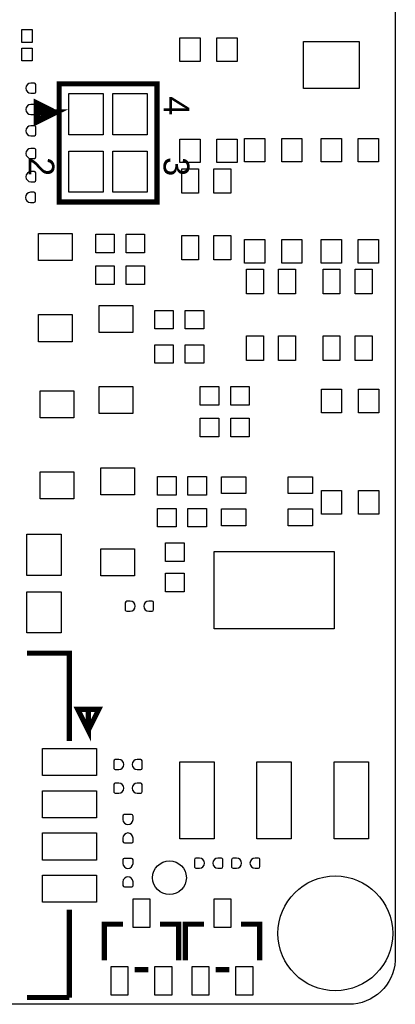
# Model space of a CAD drawing. Extents: x -29.3 to 28.3, y -19.5 to 30.
# Tile 3 of 4: x 17.2 to 28.3, y -19.5 to 9.7. Entities that reach past the tile are written whole.
import ezdxf

# ---------------------------------------------------------------- set-up
doc = ezdxf.new("R2010")
doc.units = 0
for name, color, linetype in [('BG_OUTLINE', 5, 'CONTINUOUS'), ('PG_SILKSCREEN_TOP', 254, 'CONTINUOUS'), ('PIN_TOP', 12, 'CONTINUOUS')]:
    doc.layers.add(name, color=color, linetype=linetype)

msp = doc.modelspace()

# ---------------------------------------------------------------- linework, layer by layer
at = {"layer": 'BG_OUTLINE'}
msp.add_lwpolyline([(-28.829, -18.206), (-28.829, 28.79, -0.406179), (-27.554, 30.0304), (27.419, 30.0304, -0.39239), (28.321, 29.058), (28.321, -18.2039, -0.396091), (26.942, -19.4996), (-27.559, -19.4996), (-27.6875, -19.4996, -0.378126)], format="xyb", close=True, dxfattribs=at)
at = {"layer": 'PG_SILKSCREEN_TOP'}
for points, const_width in [([(21.2603, 5.6595), (21.2603, 4.2599), (18.3597, 4.2599), (18.3597, 7.7601), (21.2603, 7.7601), (21.2603, 5.6595)], 0.1524), ([(18.2098, 6.9092), (17.7094, 7.1606), (17.7094, 6.6602), (18.2098, 6.9092), (17.811, 6.9092)], 0.2007), ([(18.6621, -11.6994), (18.6621, -9.101), (17.4124, -9.101)], 0.1524), ([(19.2242, -11.3882), (19.5367, -10.7634), (18.9118, -10.7634), (19.2242, -11.3882), (19.2242, -10.7634)], 0.1524), ([(18.6621, -19.2991), (18.6621, -16.7007)], 0.1524), ([(19.7002, -18.2013), (19.7002, -17.1244), (20.2514, -17.1244)], 0.1524), ([(21.8998, -18.2013), (21.8998, -17.1244), (21.3486, -17.1244)], 0.1524), ([(22.1002, -18.2013), (22.1002, -17.1244), (22.6514, -17.1244)], 0.1524), ([(24.2998, -18.2013), (24.2998, -17.1244), (23.7486, -17.1244)], 0.1524), ([(21.0007, -18.4756), (20.5993, -18.4756)], 0.1524), ([(23.4007, -18.4756), (22.9993, -18.4756)], 0.1524), ([(17.4124, -19.2991), (18.6621, -19.2991)], 0.1524)]:
    msp.add_lwpolyline(points, dxfattribs=dict(at, const_width=const_width))
at = {"layer": 'PIN_TOP'}
for points in [[(17.2568, 8.9895), (17.2568, 9.3705), (17.5616, 9.3705), (17.5616, 8.9895)], [(22.535, 9.126), (22.535, 8.426), (21.935, 8.426), (21.935, 9.126)], [(23.635, 9.126), (23.635, 8.426), (23.035, 8.426), (23.035, 9.126)], [(17.2568, 8.4395), (17.2568, 8.8205), (17.5616, 8.8205), (17.5616, 8.4395)], [(25.6, 9.018), (27.25, 9.018), (27.25, 7.618), (25.6, 7.618)], [(18.6518, 7.4705), (19.6678, 7.4705), (19.6678, 6.2513), (18.6518, 6.2513)], [(19.9522, 7.4705), (20.9682, 7.4705), (20.9682, 6.2513), (19.9522, 6.2513)], [(22.535, 6.126), (22.535, 5.426), (21.935, 5.426), (21.935, 6.126)], [(23.635, 6.126), (23.635, 5.426), (23.035, 5.426), (23.035, 6.126)], [(24.455, 6.146), (24.455, 5.446), (23.855, 5.446), (23.855, 6.146)], [(25.555, 6.146), (25.555, 5.446), (24.955, 5.446), (24.955, 6.146)], [(26.725, 6.146), (26.725, 5.446), (26.125, 5.446), (26.125, 6.146)], [(27.825, 6.146), (27.825, 5.446), (27.225, 5.446), (27.225, 6.146)], [(18.6518, 5.7687), (19.6678, 5.7687), (19.6678, 4.5495), (18.6518, 4.5495)], [(19.9522, 5.7687), (20.9682, 5.7687), (20.9682, 4.5495), (19.9522, 4.5495)], [(22.493, 5.248), (22.493, 4.523), (21.993, 4.523), (21.993, 5.248)], [(23.443, 5.248), (23.443, 4.523), (22.943, 4.523), (22.943, 5.248)], [(17.7456, 3.32505), (18.7464, 3.32505), (18.7464, 2.52495), (17.7456, 2.52495)], [(19.4429, 2.755), (19.4429, 3.3049), (19.9928, 3.3049), (19.9928, 2.755)], [(20.3431, 2.755), (20.3431, 3.3049), (20.893, 3.3049), (20.893, 2.755)], [(22.493, 3.273), (22.493, 2.548), (21.993, 2.548), (21.993, 3.273)], [(23.443, 3.273), (23.443, 2.548), (22.943, 2.548), (22.943, 3.273)], [(24.455, 3.146), (24.455, 2.446), (23.855, 2.446), (23.855, 3.146)], [(25.555, 3.146), (25.555, 2.446), (24.955, 2.446), (24.955, 3.146)], [(26.725, 3.146), (26.725, 2.446), (26.125, 2.446), (26.125, 3.146)], [(27.825, 3.146), (27.825, 2.446), (27.225, 2.446), (27.225, 3.146)], [(19.4429, 1.819), (19.4429, 2.3689), (19.9928, 2.3689), (19.9928, 1.819)], [(20.3431, 1.819), (20.3431, 2.3689), (20.893, 2.3689), (20.893, 1.819)], [(24.412, 2.268), (24.412, 1.543), (23.912, 1.543), (23.912, 2.268)], [(25.362, 2.268), (25.362, 1.543), (24.862, 1.543), (24.862, 2.268)], [(26.681, 2.268), (26.681, 1.543), (26.181, 1.543), (26.181, 2.268)], [(27.631, 2.268), (27.631, 1.543), (27.131, 1.543), (27.131, 2.268)], [(19.5456, 1.19305), (20.5464, 1.19305), (20.5464, 0.39295), (19.5456, 0.39295)], [(17.7456, 0.92475), (18.7464, 0.92475), (18.7464, 0.12465), (17.7456, 0.12465)], [(21.1929, 0.501), (21.1929, 1.0509), (21.7428, 1.0509), (21.7428, 0.501)], [(22.0931, 0.501), (22.0931, 1.0509), (22.643, 1.0509), (22.643, 0.501)], [(24.412, 0.293), (24.412, -0.432), (23.912, -0.432), (23.912, 0.293)], [(25.362, 0.293), (25.362, -0.432), (24.862, -0.432), (24.862, 0.293)], [(26.681, 0.293), (26.681, -0.432), (26.181, -0.432), (26.181, 0.293)], [(27.631, 0.293), (27.631, -0.432), (27.131, -0.432), (27.131, 0.293)], [(21.1929, -0.515), (21.1929, 0.0349), (21.7428, 0.0349), (21.7428, -0.515)], [(22.0931, -0.515), (22.0931, 0.0349), (22.643, 0.0349), (22.643, -0.515)], [(17.7956, -1.32695), (18.7964, -1.32695), (18.7964, -2.12705), (17.7956, -2.12705)], [(19.5456, -1.20725), (20.5464, -1.20725), (20.5464, -2.00735), (19.5456, -2.00735)], [(22.5429, -1.753), (22.5429, -1.2031), (23.0928, -1.2031), (23.0928, -1.753)], [(23.4431, -1.753), (23.4431, -1.2031), (23.993, -1.2031), (23.993, -1.753)], [(26.73, -1.28), (26.73, -1.98), (26.13, -1.98), (26.13, -1.28)], [(27.83, -1.28), (27.83, -1.98), (27.23, -1.98), (27.23, -1.28)], [(22.5429, -2.689), (22.5429, -2.1391), (23.0928, -2.1391), (23.0928, -2.689)], [(23.4431, -2.689), (23.4431, -2.1391), (23.993, -2.1391), (23.993, -2.689)], [(17.7956, -3.72725), (18.7964, -3.72725), (18.7964, -4.52735), (17.7956, -4.52735)], [(19.5956, -3.60695), (20.5964, -3.60695), (20.5964, -4.40705), (19.5956, -4.40705)], [(21.2729, -4.417), (21.2729, -3.8671), (21.8228, -3.8671), (21.8228, -4.417)], [(22.1731, -4.417), (22.1731, -3.8671), (22.723, -3.8671), (22.723, -4.417)], [(23.893, -4.375), (23.168, -4.375), (23.168, -3.875), (23.893, -3.875)], [(25.868, -4.375), (25.143, -4.375), (25.143, -3.875), (25.868, -3.875)], [(26.73, -4.28), (26.73, -4.98), (26.13, -4.98), (26.13, -4.28)], [(27.83, -4.28), (27.83, -4.98), (27.23, -4.98), (27.23, -4.28)], [(21.2729, -5.363), (21.2729, -4.8131), (21.8228, -4.8131), (21.8228, -5.363)], [(22.1731, -5.363), (22.1731, -4.8131), (22.723, -4.8131), (22.723, -5.363)], [(23.893, -5.325), (23.168, -5.325), (23.168, -4.825), (23.893, -4.825)], [(25.868, -5.325), (25.143, -5.325), (25.143, -4.825), (25.868, -4.825)], [(17.4022, -5.5795), (18.4182, -5.5795), (18.4182, -6.7987), (17.4022, -6.7987)], [(19.5956, -6.00725), (20.5964, -6.00725), (20.5964, -6.80735), (19.5956, -6.80735)], [(22.06495, -6.38485), (21.51505, -6.38485), (21.51505, -5.83495), (22.06495, -5.83495)], [(22.952, -8.38), (22.952, -6.094), (26.508, -6.094), (26.508, -8.38)], [(22.06495, -7.28505), (21.51505, -7.28505), (21.51505, -6.73515), (22.06495, -6.73515)], [(17.4022, -7.2813), (18.4182, -7.2813), (18.4182, -8.5005), (17.4022, -8.5005)], [(17.862, -11.92415), (19.4622, -11.92415), (19.4622, -12.72425), (17.862, -12.72425)], [(21.936, -14.603), (21.936, -12.317), (22.952, -12.317), (22.952, -14.603)], [(24.222, -14.603), (24.222, -12.317), (25.238, -12.317), (25.238, -14.603)], [(26.508, -14.603), (26.508, -12.317), (27.524, -12.317), (27.524, -14.603)], [(17.862, -13.17645), (19.4622, -13.17645), (19.4622, -13.97655), (17.862, -13.97655)], [(17.862, -14.42605), (19.4622, -14.42605), (19.4622, -15.22615), (17.862, -15.22615)], [(17.862, -15.67575), (19.4622, -15.67575), (19.4622, -16.47585), (17.862, -16.47585)], [(20.5498, -17.2247), (20.5498, -16.3738), (21.0502, -16.3738), (21.0502, -17.2247)], [(22.9498, -17.2247), (22.9498, -16.3738), (23.4502, -16.3738), (23.4502, -17.2247)], [(19.8996, -19.2263), (19.8996, -18.3754), (20.4, -18.3754), (20.4, -19.2263)], [(21.2, -19.2263), (21.2, -18.3754), (21.7004, -18.3754), (21.7004, -19.2263)], [(22.2996, -19.2263), (22.2996, -18.3754), (22.8, -18.3754), (22.8, -19.2263)], [(23.6, -19.2263), (23.6, -18.3754), (24.1004, -18.3754), (24.1004, -19.2263)]]:
    msp.add_lwpolyline(points, close=True, dxfattribs=at)
for points in [[(17.5251, 7.48), (17.6267, 7.48, 0.376069), (17.6691, 7.5284), (17.6691, 7.7443, 0.364927), (17.6267, 7.78), (17.5251, 7.78, 0.99952)], [(17.5251, 6.85), (17.6267, 6.85, 0.376069), (17.6691, 6.8984), (17.6691, 7.1143, 0.364927), (17.6267, 7.15), (17.5251, 7.15, 0.99952)], [(17.5251, 6.22), (17.6267, 6.22, 0.376069), (17.6691, 6.2684), (17.6691, 6.4843, 0.364927), (17.6267, 6.52), (17.5251, 6.52, 0.99952)], [(17.5251, 5.55), (17.6267, 5.55, 0.376069), (17.6691, 5.5984), (17.6691, 5.8143, 0.364927), (17.6267, 5.85), (17.5251, 5.85, 0.99952)], [(17.5251, 4.86), (17.6267, 4.86, 0.376069), (17.6691, 4.9084), (17.6691, 5.1243, 0.364927), (17.6267, 5.16), (17.5251, 5.16, 0.99952)], [(17.5131, 4.248), (17.6147, 4.248, 0.376069), (17.6571, 4.2964), (17.6571, 4.5123, 0.364927), (17.6147, 4.548), (17.5131, 4.548, 0.99952)], [(20.4649, -7.56), (20.3633, -7.56, 0.376069), (20.3209, -7.6084), (20.3209, -7.8243, 0.364927), (20.3633, -7.86), (20.4649, -7.86, 0.99952)], [(21.0151, -7.86), (21.1167, -7.86, 0.376069), (21.1591, -7.8116), (21.1591, -7.5957, 0.364927), (21.1167, -7.56), (21.0151, -7.56, 0.99952)], [(20.1247, -12.2499), (20.0231, -12.2499, 0.376069), (19.9807, -12.2983), (19.9807, -12.5142, 0.364927), (20.0231, -12.5499), (20.1247, -12.5499, 0.99952)], [(20.6749, -12.5499), (20.7765, -12.5499, 0.376069), (20.8189, -12.5015), (20.8189, -12.2856, 0.364927), (20.7765, -12.2499), (20.6749, -12.2499, 0.99952)], [(20.1247, -12.9499), (20.0231, -12.9499, 0.376069), (19.9807, -12.9983), (19.9807, -13.2142, 0.364927), (20.0231, -13.2499), (20.1247, -13.2499, 0.99952)], [(20.6749, -13.2499), (20.7765, -13.2499, 0.376069), (20.8189, -13.2015), (20.8189, -12.9856, 0.364927), (20.7765, -12.9499), (20.6749, -12.9499, 0.99952)], [(20.55, -14.0249), (20.55, -13.9233, 0.376069), (20.5016, -13.8809), (20.2857, -13.8809, 0.364927), (20.25, -13.9233), (20.25, -14.0249, 0.99952)], [(20.25, -14.5751), (20.25, -14.6767, 0.376069), (20.2984, -14.7191), (20.5143, -14.7191, 0.364927), (20.55, -14.6767), (20.55, -14.5751, 0.99952)], [(20.55, -15.3249), (20.55, -15.2233, 0.376069), (20.5016, -15.1809), (20.2857, -15.1809, 0.364927), (20.25, -15.2233), (20.25, -15.3249, 0.99952)], [(22.5149, -15.17), (22.4133, -15.17, 0.376069), (22.3709, -15.2184), (22.3709, -15.4343, 0.364927), (22.4133, -15.47), (22.5149, -15.47, 0.99952)], [(23.0651, -15.47), (23.1667, -15.47, 0.376069), (23.2091, -15.4216), (23.2091, -15.2057, 0.364927), (23.1667, -15.17), (23.0651, -15.17, 0.99952)], [(23.6149, -15.17), (23.5133, -15.17, 0.376069), (23.4709, -15.2184), (23.4709, -15.4343, 0.364927), (23.5133, -15.47), (23.6149, -15.47, 0.99952)], [(24.1651, -15.47), (24.2667, -15.47, 0.376069), (24.3091, -15.4216), (24.3091, -15.2057, 0.364927), (24.2667, -15.17), (24.1651, -15.17, 0.99952)], [(20.25, -15.8751), (20.25, -15.9767, 0.376069), (20.2984, -16.0191), (20.5143, -16.0191, 0.364927), (20.55, -15.9767), (20.55, -15.8751, 0.99952)]]:
    msp.add_lwpolyline(points, format="xyb", close=True, dxfattribs=at)
for centre, radius in [((21.629, -15.75), 0.5), ((26.543, -17.399), 1.7)]:
    msp.add_circle(centre, radius, dxfattribs=at)

# ---------------------------------------------------------------- texts
at = {"layer": 'PG_SILKSCREEN_TOP'}
for s, p in [('4', (21.4559, 7.3918)), ('2', (17.4554, 5.5909)), ('3', (21.4559, 5.5909))]:
    msp.add_text(s, height=0.76, rotation=270, dxfattribs=at).set_placement(p)

doc.saveas('drawing.dxf')
